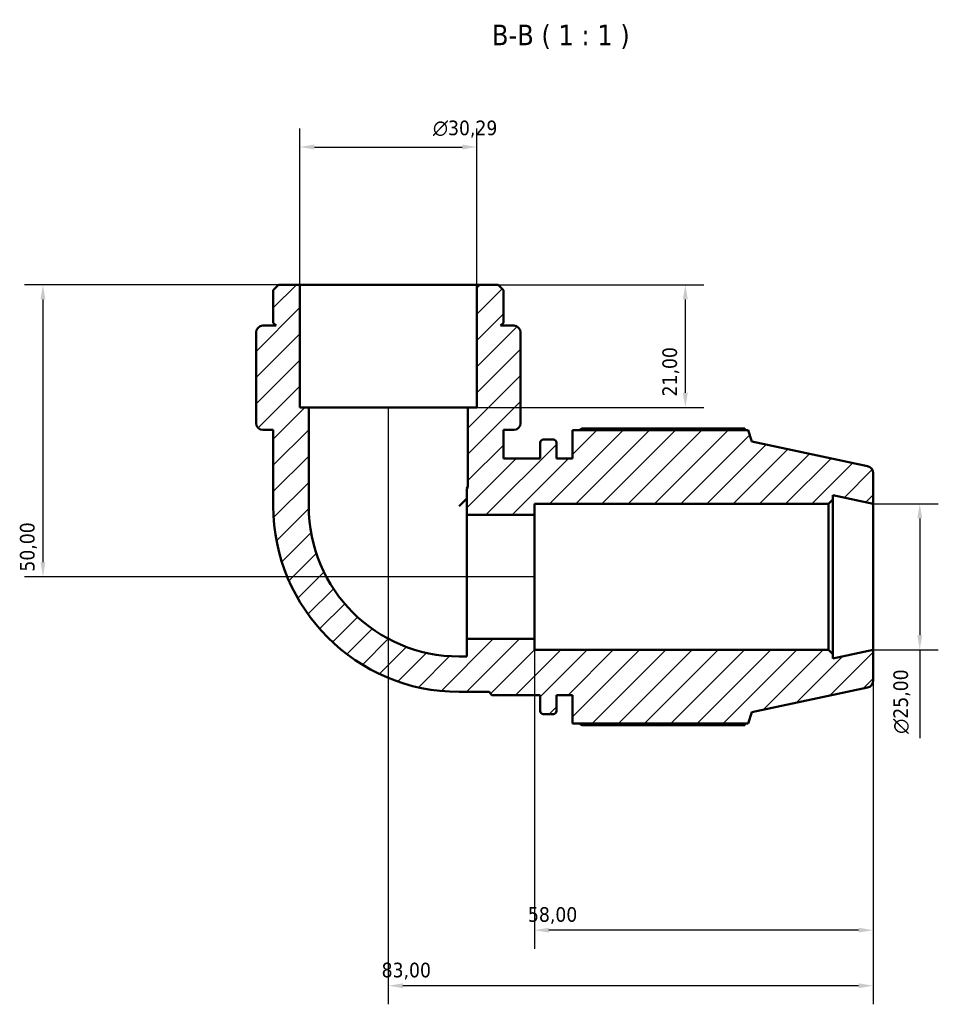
# Model space of a CAD drawing. Header units: millimetres. Extents: x 0 to 931, y 0 to 899.
# Tile 3 of 5: x 312 to 469, y 730 to 899. Entities that reach past the tile are written whole.
import ezdxf

# ---------------------------------------------------------------- set-up
doc = ezdxf.new("R2010")
doc.units = ezdxf.units.MM
for name, color, linetype, lineweight in [('Dimension (ISO)', 7, 'Continuous', 25), ('Hatch (ISO)', 7, 'Continuous', 18), ('Symbol (ISO)', 7, 'Continuous', 25), ('Visible (ISO)', 7, 'Continuous', 50)]:
    doc.layers.add(name, color=color, linetype=linetype, lineweight=lineweight)
doc.styles.add('Label Text (ISO)', font='tahoma.ttf')
doc.styles.add('Note Text (ISO)', font='tahoma.ttf')
doc.dimstyles.new('Default (ISO)', dxfattribs={"dimtxt": 2.5, "dimasz": 2.5, "dimexe": 3.175, "dimexo": 0, "dimgap": 0.762, "dimtad": 1, "dimrnd": 1e-08, "dimzin": 0, "dimtxsty": 'Note Text (ISO)', "dimcen": 0.09, "dimdle": 10, "dimclrd": 256, "dimclre": 256, "dimclrt": 232, "dimazin": 0, "dimtfac": 1.40208, "dimtmove": 0, "dimatfit": 3, "dimfxl": 1, "dimtolj": 1, "dimtzin": 0, "dimlwd": -1, "dimlwe": -1, "dimarcsym": 0})

# ---------------------------------------------------------------- blocks, each defined once
blk = doc.blocks.new('*D7')
at = {"layer": 'Defpoints', "color": 0, "transparency": 16777216}
for p in [(390.17, 876.8), (359.88, 853.22), (390.17, 853.22)]:
    blk.add_point(p, dxfattribs=at)
at = {"layer": 'Dimension (ISO)', "transparency": 16777216}
for p, q in [((359.88, 853.22), (359.88, 879.98)), ((390.17, 853.22), (390.17, 879.98)), ((362.38, 876.8), (387.67, 876.8))]:
    blk.add_line(p, q, dxfattribs=at)
for points in [[(362.38, 877.22), (362.38, 876.38), (359.88, 876.8)], [(387.67, 877.22), (387.67, 876.38), (390.17, 876.8)]]:
    blk.add_solid(points, dxfattribs=at)
at = {"layer": 'Dimension (ISO)', "color": 232, "true_color": 0xca0064, "transparency": 16777216, "insert": (382.66, 881.32), "char_height": 2.5, "attachment_point": 1, "style": 'Note Text (ISO)'}
blk.add_mtext('\\A1;\\fAIGDT|b0|i0;\\H2.5000;\\ln\\fTahoma|b0|i0;\\H2.5000;30,29', dxfattribs=at)
blk = doc.blocks.new('*D8')
at = {"layer": 'Defpoints', "color": 0, "transparency": 16777216}
for p in [(390.17, 853.22), (388.66, 832.22), (425.87, 832.22)]:
    blk.add_point(p, dxfattribs=at)
at = {"layer": 'Dimension (ISO)', "transparency": 16777216}
for p, q in [((390.17, 853.22), (429.05, 853.22)), ((425.87, 850.72), (425.87, 834.72)), ((388.66, 832.22), (429.05, 832.22))]:
    blk.add_line(p, q, dxfattribs=at)
for points in [[(425.45, 850.72), (426.29, 850.72), (425.87, 853.22)], [(425.45, 834.72), (426.29, 834.72), (425.87, 832.22)]]:
    blk.add_solid(points, dxfattribs=at)
at = {"layer": 'Dimension (ISO)', "color": 232, "true_color": 0xca0064, "transparency": 16777216, "insert": (421.94, 834.1), "char_height": 2.5, "attachment_point": 1, "rotation": 90, "style": 'Note Text (ISO)'}
blk.add_mtext('\\A1;21,00', dxfattribs=at)
blk = doc.blocks.new('*D9')
at = {"layer": 'Defpoints', "color": 0, "transparency": 16777216}
for p in [(359.88, 853.22), (315.91, 803.22), (400.03, 803.22)]:
    blk.add_point(p, dxfattribs=at)
at = {"layer": 'Dimension (ISO)', "transparency": 16777216}
for p, q in [((359.88, 853.22), (312.73, 853.22)), ((315.91, 850.72), (315.91, 805.72)), ((400.03, 803.22), (312.73, 803.22))]:
    blk.add_line(p, q, dxfattribs=at)
for points in [[(315.49, 850.72), (316.32, 850.72), (315.91, 853.22)], [(315.49, 805.72), (316.32, 805.72), (315.91, 803.22)]]:
    blk.add_solid(points, dxfattribs=at)
at = {"layer": 'Dimension (ISO)', "color": 232, "true_color": 0xca0064, "transparency": 16777216, "insert": (311.97, 804.11), "char_height": 2.5, "attachment_point": 1, "rotation": 90, "style": 'Note Text (ISO)'}
blk.add_mtext('\\A1;50,00', dxfattribs=at)
blk = doc.blocks.new('*D10')
at = {"layer": 'Defpoints', "color": 0, "transparency": 16777216}
for p in [(375.03, 832.22), (458.03, 790.72), (375.03, 733.22)]:
    blk.add_point(p, dxfattribs=at)
at = {"layer": 'Dimension (ISO)', "transparency": 16777216}
for p, q in [((375.03, 832.22), (375.03, 730.04)), ((458.03, 790.72), (458.03, 730.04)), ((455.53, 733.22), (377.53, 733.22))]:
    blk.add_line(p, q, dxfattribs=at)
for points in [[(377.53, 733.63), (377.53, 732.8), (375.03, 733.22)], [(455.53, 733.63), (455.53, 732.8), (458.03, 733.22)]]:
    blk.add_solid(points, dxfattribs=at)
at = {"layer": 'Dimension (ISO)', "color": 232, "true_color": 0xca0064, "transparency": 16777216, "insert": (373.88, 737.16), "char_height": 2.5, "attachment_point": 1, "style": 'Note Text (ISO)'}
blk.add_mtext('\\A1;83,00', dxfattribs=at)
blk = doc.blocks.new('*D11')
at = {"layer": 'Defpoints', "color": 0, "transparency": 16777216}
for p in [(400.03, 792.61), (458.03, 790.72), (400.03, 742.73)]:
    blk.add_point(p, dxfattribs=at)
at = {"layer": 'Dimension (ISO)', "transparency": 16777216}
for p, q in [((400.03, 792.61), (400.03, 739.56)), ((458.03, 790.72), (458.03, 739.56)), ((455.53, 742.73), (402.53, 742.73))]:
    blk.add_line(p, q, dxfattribs=at)
for points in [[(402.53, 743.15), (402.53, 742.32), (400.03, 742.73)], [(455.53, 743.15), (455.53, 742.32), (458.03, 742.73)]]:
    blk.add_solid(points, dxfattribs=at)
at = {"layer": 'Dimension (ISO)', "color": 232, "true_color": 0xca0064, "transparency": 16777216, "insert": (398.93, 746.67), "char_height": 2.5, "attachment_point": 1, "style": 'Note Text (ISO)'}
blk.add_mtext('\\A1;58,00', dxfattribs=at)
blk = doc.blocks.new('*D12')
at = {"layer": 'Defpoints', "color": 0, "transparency": 16777216}
for p in [(458.03, 815.72), (458.03, 790.72), (466, 790.72)]:
    blk.add_point(p, dxfattribs=at)
at = {"layer": 'Dimension (ISO)', "transparency": 16777216}
for p, q in [((458.03, 815.72), (469.17, 815.72)), ((466, 813.22), (466, 793.22)), ((458.03, 790.72), (469.17, 790.72)), ((466, 790.72), (466, 775.58))]:
    blk.add_line(p, q, dxfattribs=at)
for points in [[(465.58, 813.22), (466.42, 813.22), (466, 815.72)], [(465.58, 793.22), (466.42, 793.22), (466, 790.72)]]:
    blk.add_solid(points, dxfattribs=at)
at = {"layer": 'Dimension (ISO)', "color": 232, "true_color": 0xca0064, "transparency": 16777216, "insert": (461.48, 776.34), "char_height": 2.5, "attachment_point": 1, "rotation": 90, "style": 'Note Text (ISO)'}
blk.add_mtext('\\A1;\\fAIGDT|b0|i0;\\H2.5000;\\ln\\fTahoma|b0|i0;\\H2.5000;25,00', dxfattribs=at)

msp = doc.modelspace()

# ---------------------------------------------------------------- hatches: boundary and pattern name
at = {"layer": 'Hatch (ISO)'}
h = msp.add_hatch(dxfattribs=at)
h.set_pattern_fill('ANSI31', color=256, scale=25.4, style=0)
h.set_pattern_definition([(45, (0, 0), (-2.245064, 2.245064), [])])
edge = h.paths.add_edge_path()
edge.add_line((390.173, 832.216), (388.659, 832.216))
edge.add_line((388.659, 832.216), (388.659, 818.608))
edge.add_line((388.659, 818.608), (388.451, 818.361))
edge.add_line((388.451, 818.361), (388.451, 813.817))
edge.add_line((388.451, 813.817), (400.028, 813.817))
edge.add_line((400.028, 813.817), (400.028, 815.716))
edge.add_line((400.028, 815.716), (450.361, 815.716))
edge.add_line((450.361, 815.716), (451.111, 816.466))
edge.add_line((451.111, 816.466), (451.111, 817.186))
edge.add_line((451.111, 817.186), (458.028, 815.716))
edge.add_line((458.028, 815.716), (458.028, 820.953))
edge.add_ellipse((456.778, 820.953), major_axis=(1.25, 0), ratio=1, start_angle=0, end_angle=78)
edge.add_line((457.038, 822.176), (437.278, 826.376))
edge.add_line((437.278, 826.376), (436.644, 828.326))
edge.add_line((436.644, 828.326), (406.568, 828.326))
edge.add_line((406.568, 828.326), (406.568, 823.466))
edge.add_line((406.568, 823.466), (403.801, 823.466))
edge.add_line((403.801, 823.466), (403.801, 826.206))
edge.add_ellipse((403.301, 826.206), major_axis=(0.5, 0), ratio=1, start_angle=0, end_angle=90)
edge.add_line((403.301, 826.706), (401.534, 826.706))
edge.add_ellipse((401.534, 826.206), major_axis=(0, 0.5), ratio=1, start_angle=0, end_angle=90)
edge.add_line((401.034, 826.206), (401.034, 823.466))
edge.add_line((401.034, 823.466), (394.717, 823.466))
edge.add_line((394.717, 823.466), (394.717, 828.366))
edge.add_line((394.717, 828.366), (396.489, 828.366))
edge.add_ellipse((396.489, 829.547), major_axis=(0, -1.181), ratio=1, start_angle=0, end_angle=90)
edge.add_line((397.67, 829.547), (397.67, 830.116))
edge.add_line((397.67, 830.116), (397.67, 832.216))
edge.add_line((397.67, 832.216), (397.67, 845.034))
edge.add_ellipse((396.489, 845.034), major_axis=(1.181, 0), ratio=1, start_angle=0, end_angle=90)
edge.add_line((396.489, 846.216), (394.217, 846.216))
edge.add_line((394.217, 846.216), (394.717, 846.716))
edge.add_line((394.717, 846.716), (394.717, 852.307))
edge.add_line((394.717, 852.307), (393.808, 853.216))
edge.add_line((393.808, 853.216), (390.173, 853.216))
edge.add_line((390.173, 853.216), (390.173, 832.216))
edge = h.paths.add_edge_path()
edge.add_line((361.397, 832.216), (359.882, 832.216))
edge.add_line((359.882, 832.216), (359.882, 853.216))
edge.add_line((359.882, 853.216), (356.247, 853.216))
edge.add_line((356.247, 853.216), (355.339, 852.307))
edge.add_line((355.339, 852.307), (355.339, 846.716))
edge.add_line((355.339, 846.716), (355.839, 846.216))
edge.add_line((355.839, 846.216), (353.566, 846.216))
edge.add_ellipse((353.566, 845.034), major_axis=(0, 1.181), ratio=1, start_angle=0, end_angle=90)
edge.add_line((352.385, 845.034), (352.385, 832.216))
edge.add_line((352.385, 832.216), (352.385, 830.116))
edge.add_line((352.385, 830.116), (352.385, 829.547))
edge.add_ellipse((353.566, 829.547), major_axis=(-1.181, 0), ratio=1, start_angle=0, end_angle=90)
edge.add_line((353.566, 828.366), (355.339, 828.366))
edge.add_line((355.339, 828.366), (355.339, 815.332))
edge.add_ellipse((387.144, 815.332), major_axis=(-31.806, 0), ratio=1, start_angle=0, end_angle=90)
edge.add_line((387.144, 783.526), (392.264, 783.526))
edge.add_line((392.264, 783.526), (392.734, 782.966))
edge.add_line((392.734, 782.966), (401.034, 782.966))
edge.add_line((401.034, 782.966), (401.034, 780.226))
edge.add_ellipse((401.534, 780.226), major_axis=(-0.5, 0), ratio=1, start_angle=0, end_angle=90)
edge.add_line((401.534, 779.726), (403.301, 779.726))
edge.add_ellipse((403.301, 780.226), major_axis=(0, -0.5), ratio=1, start_angle=0, end_angle=90)
edge.add_line((403.801, 780.226), (403.801, 782.966))
edge.add_line((403.801, 782.966), (406.568, 782.966))
edge.add_line((406.568, 782.966), (406.568, 778.106))
edge.add_line((406.568, 778.106), (436.644, 778.106))
edge.add_line((436.644, 778.106), (437.278, 780.055))
edge.add_line((437.278, 780.055), (457.038, 784.255))
edge.add_ellipse((456.778, 785.478), major_axis=(0.26, -1.223), ratio=1, start_angle=0, end_angle=78)
edge.add_line((458.028, 785.478), (458.028, 790.716))
edge.add_line((458.028, 790.716), (451.111, 789.245))
edge.add_line((451.111, 789.245), (451.111, 789.966))
edge.add_line((451.111, 789.966), (450.361, 790.716))
edge.add_line((450.361, 790.716), (400.028, 790.716))
edge.add_line((400.028, 790.716), (400.028, 792.614))
edge.add_line((400.028, 792.614), (388.451, 792.614))
edge.add_line((388.451, 792.614), (388.451, 789.585))
edge.add_line((388.451, 789.585), (387.144, 789.585))
edge.add_ellipse((387.144, 815.332), major_axis=(0, -25.747), ratio=1, start_angle=270, end_angle=360, ccw=False)
edge.add_line((361.397, 815.332), (361.397, 832.216))

# ---------------------------------------------------------------- linework, layer by layer
at = {"layer": 'Visible (ISO)'}
for p, q in [((356.247, 853.216), (355.339, 852.307)), ((359.882, 853.216), (356.247, 853.216)), ((359.882, 832.216), (359.882, 853.216)), ((390.173, 853.216), (359.882, 853.216)), ((393.808, 853.216), (390.173, 853.216)), ((390.173, 853.216), (390.173, 832.216)), ((394.717, 852.307), (393.808, 853.216)), ((355.339, 852.307), (355.339, 846.716)), ((394.717, 846.716), (394.717, 852.307)), ((355.839, 846.216), (353.566, 846.216)), ((355.339, 846.716), (355.839, 846.216)), ((394.217, 846.216), (394.717, 846.716)), ((396.489, 846.216), (394.217, 846.216)), ((352.385, 845.034), (352.385, 832.216)), ((397.67, 832.216), (397.67, 845.034)), ((352.385, 832.216), (352.385, 830.116)), ((361.397, 832.216), (359.882, 832.216)), ((361.397, 815.332), (361.397, 832.216)), ((388.659, 832.216), (361.397, 832.216)), ((390.173, 832.216), (388.659, 832.216)), ((388.659, 832.216), (388.659, 818.608)), ((397.67, 830.116), (397.67, 832.216)), ((352.385, 830.116), (352.385, 829.547)), ((397.67, 829.547), (397.67, 830.116)), ((353.566, 828.366), (355.339, 828.366)), ((355.339, 828.366), (355.339, 815.332)), ((394.717, 823.466), (394.717, 828.366)), ((394.717, 828.366), (396.489, 828.366)), ((436.644, 828.326), (406.568, 828.326)), ((406.568, 828.326), (406.568, 823.466)), ((436.03, 828.621), (408.188, 828.621)), ((437.278, 826.376), (436.644, 828.326)), ((401.034, 826.206), (401.034, 823.466)), ((403.301, 826.706), (401.534, 826.706)), ((403.801, 823.466), (403.801, 826.206)), ((457.038, 822.176), (437.278, 826.376)), ((401.034, 823.466), (394.717, 823.466)), ((406.568, 823.466), (403.801, 823.466)), ((458.028, 815.716), (458.028, 820.953)), ((388.659, 818.608), (388.451, 818.361)), ((388.451, 818.361), (388.451, 813.817)), ((388.451, 816.639), (387.144, 815.332)), ((450.361, 815.716), (451.111, 816.466)), ((451.111, 816.466), (451.111, 817.186)), ((451.111, 817.186), (458.028, 815.716)), ((451.111, 789.966), (451.111, 816.466)), ((400.028, 813.817), (400.028, 815.716)), ((400.028, 815.716), (450.361, 815.716)), ((450.361, 815.716), (450.361, 790.716)), ((458.028, 790.716), (458.028, 815.716)), ((388.451, 813.817), (400.028, 813.817)), ((388.451, 792.614), (388.451, 813.817)), ((400.028, 792.614), (400.028, 813.817)), ((400.028, 792.614), (388.451, 792.614)), ((388.451, 792.614), (388.451, 789.585)), ((400.028, 790.716), (400.028, 792.614)), ((450.361, 790.716), (400.028, 790.716)), ((451.111, 789.966), (450.361, 790.716)), ((458.028, 790.716), (451.111, 789.245)), ((458.028, 785.478), (458.028, 790.716)), ((388.451, 789.585), (387.144, 789.585)), ((451.111, 789.245), (451.111, 789.966)), ((437.278, 780.055), (457.038, 784.255)), ((387.144, 783.526), (392.264, 783.526)), ((392.264, 783.526), (392.734, 782.966)), ((392.734, 782.966), (401.034, 782.966)), ((401.034, 782.966), (401.034, 780.226)), ((403.801, 780.226), (403.801, 782.966)), ((403.801, 782.966), (406.568, 782.966)), ((406.568, 782.966), (406.568, 778.106)), ((401.534, 779.726), (403.301, 779.726)), ((436.644, 778.106), (437.278, 780.055)), ((406.568, 778.106), (436.644, 778.106)), ((408.188, 777.811), (436.03, 777.811))]:
    msp.add_line(p, q, dxfattribs=at)
for centre, radius, start, end in [((353.566, 845.034), 1.181, 90, 180), ((396.489, 845.034), 1.181, 0, 90), ((353.566, 829.547), 1.181, 180, 270), ((396.489, 829.547), 1.181, 270, 0), ((401.534, 826.206), 0.5, 90, 180), ((403.301, 826.206), 0.5, 0, 90), ((456.778, 820.953), 1.25, 0, 78), ((387.144, 815.332), 31.806, 180, 270), ((387.144, 815.332), 25.747, 180, 270), ((456.778, 785.478), 1.25, 282, 0), ((401.534, 780.226), 0.5, 180, 270), ((403.301, 780.226), 0.5, 270, 0)]:
    msp.add_arc(centre, radius, start, end, dxfattribs=at)
for points, weights in [([(407.717, 828.326), (407.948, 828.472), (408.188, 828.621)], [1.01341912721, 1.01583856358, 1.01811291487]), ([(436.183, 828.326), (436.108, 828.472), (436.03, 828.621)], [1.00124954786, 1.00069871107, 1]), ([(408.188, 777.811), (407.948, 777.959), (407.717, 778.106)], [1.01811291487, 1.01583856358, 1.01341912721]), ([(436.03, 777.811), (436.108, 777.959), (436.183, 778.106)], [1, 1.00069871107, 1.00124954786])]:
    msp.add_rational_spline(points, weights, degree=2, dxfattribs=at)

# ---------------------------------------------------------------- texts
at = {"layer": 'Symbol (ISO)', "insert": (392.768, 893.594), "char_height": 3.5, "attachment_point": 7, "style": 'Label Text (ISO)'}
msp.add_mtext('B-B ( 1 : 1 )', dxfattribs=at)

# ---------------------------------------------------------------- dimensions: what is measured, and where the dimension line sits
at = {"layer": 'Dimension (ISO)'}
for base, p1, p2, angle, override, picture, middle in [((390.173, 876.801), (359.882, 853.216), (390.173, 853.216), 180, {"dimdec": 2, "dimtp": 0, "dimtm": 0, "dimtdec": 2, "dimtofl": 0, "dimatfit": 1}, '*D7', (388.21, 876.801)), ((466, 790.716), (458.028, 815.716), (458.028, 790.716), 90, {"dimdec": 2, "dimtp": 0, "dimtm": 0, "dimtdec": 2, "dimtofl": 0, "dimatfit": 2}, '*D12', (466, 781.898))]:
    dim = msp.add_linear_dim(base=base, p1=p1, p2=p2, angle=angle, text='\\fAIGDT|b0|i0;\\H2.5000;\\ln\\fTahoma|b0|i0;\\H2.5000;<>', dimstyle='Default (ISO)', override=override, dxfattribs=at)
    dim.commit()
    dim.dimension.update_dxf_attribs({"geometry": picture, "text_midpoint": middle, "dimtype": 160})
for base, p1, p2, angle, picture, middle in [((315.905, 803.216), (359.882, 853.216), (400.028, 803.216), 270, '*D9', (315.905, 808.216)), ((425.871, 832.216), (390.173, 853.216), (388.659, 832.216), 270, '*D8', (425.871, 838.216)), ((375.028, 733.216), (458.028, 790.716), (375.028, 832.216), 180, '*D10', (378.028, 733.216)), ((400.028, 742.732), (458.028, 790.716), (400.028, 792.614), 180, '*D11', (403.028, 742.732))]:
    dim = msp.add_linear_dim(base=base, p1=p1, p2=p2, angle=angle, dimstyle='Default (ISO)', override={"dimdec": 2, "dimtp": 0, "dimtm": 0, "dimtdec": 2, "dimtofl": 0, "dimatfit": 1}, dxfattribs=at)
    dim.commit()
    dim.dimension.update_dxf_attribs({"geometry": picture, "text_midpoint": middle, "dimtype": 160})

doc.saveas('drawing.dxf')
